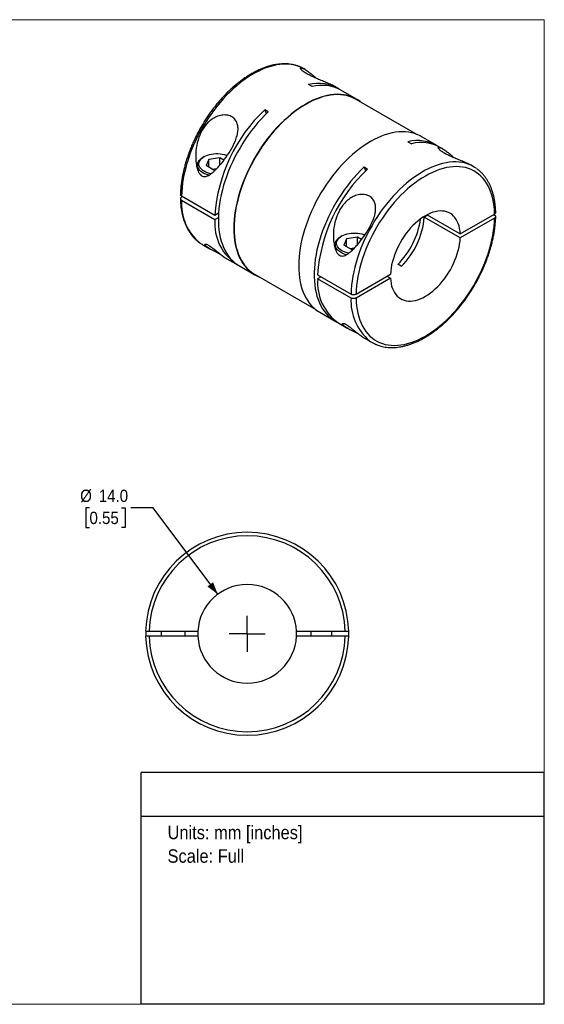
# Model space of a CAD drawing. Header units: millimetres. Extents: x 0 to 216, y 0 to 140.
# Tile 2 of 2: x 142 to 216, y 0 to 140. Entities that reach past the tile are written whole.
import ezdxf
from ezdxf.enums import TextEntityAlignment as Align

# ---------------------------------------------------------------- set-up
doc = ezdxf.new("R2010")
doc.units = ezdxf.units.MM
doc.header["$LTSCALE"] = 0.5
doc.linetypes.add('SLD-Solid', pattern=[0])
doc.layers.add('SLD-0', color=7, linetype='SLD-Solid', lineweight=25)
doc.layers.add('TEXT', color=140, linetype='SLD-Solid', lineweight=25)
doc.styles.add('SLDTEXTSTYLE0', font='GOTHIC.TTF', dxfattribs={"width": 0.913})
doc.dimstyles.new('SLDDIMSTYLE0', dxfattribs={"dimtxt": 1.75, "dimasz": 1.75, "dimexe": 0, "dimexo": 0.0625, "dimgap": 0.4375, "dimtad": 0, "dimtih": 1, "dimtoh": 1, "dimdec": 1, "dimrnd": 1e-09, "dimzin": 4, "dimdsep": 46, "dimtxsty": 'SLDTEXTSTYLE0', "dimsah": 1, "dimcen": 0, "dimadec": 0, "dimazin": 1, "dimtfac": 1, "dimtdec": 1, "dimtofl": 0, "dimtmove": 0, "dimatfit": 3, "dimfxl": 0, "dimfrac": 2, "dimtolj": 1, "dimtzin": 12, "dimarcsym": 0})

# ---------------------------------------------------------------- blocks, each defined once
blk = doc.blocks.new('SW_NOTE_0')
at = {"layer": 'TEXT', "color": 0, "insert": (0, 2.43), "char_height": 1.905, "attachment_point": 1, "style": 'SLDTEXTSTYLE0'}
blk.add_mtext('Units: mm [inches]', dxfattribs=at)
blk = doc.blocks.new('SW_NOTE_0_1')
at = {"layer": 'TEXT', "color": 0, "insert": (0, 2.43), "char_height": 1.905, "attachment_point": 1, "style": 'SLDTEXTSTYLE0'}
blk.add_mtext('Scale: Full', dxfattribs=at)
blk = doc.blocks.new('Block1')
at = {"layer": 'TEXT'}
for p, q in [((215.9, 32.88), (158.75, 32.88)), ((158.75, 0), (158.75, 32.88)), ((215.9, 0), (215.9, 32.88)), ((158.75, 26.7), (215.9, 26.7)), ((215.9, 0), (158.75, 0))]:
    blk.add_line(p, q, dxfattribs=at)
at = {"layer": 'TEXT', "color": 140}
for name, p in [('SW_NOTE_0', (162.49, 22.9)), ('SW_NOTE_0_1', (162.49, 19.56))]:
    blk.add_blockref(name, p, dxfattribs=at)
at = {"layer": 'TEXT', "color": 140, "style": 'SLDTEXTSTYLE0', "width": 0.913, "flags": 2}
for tag, height, p in [('AUTOATTR0', 2.12, (177.79, 28.35)), ('AUTOATTR1_0', 2.38, (166.91, 14.94)), ('AUTOATTR1_1', 2.38, (163.03, 11.86)), ('AUTOATTR1_2', 2.38, (168.89, 8.78))]:
    blk.add_attdef(tag, text='', height=height, dxfattribs=at).set_placement(p, align=Align.BOTTOM_LEFT)
blk = doc.blocks.new('Block2')
at = {"color": 7, "linetype": 'SLD-Solid', "lineweight": 18}
for p, q in [((0, 139.7), (215.9, 139.7)), ((0, 139.7), (0, 0)), ((215.9, 139.7), (215.9, 0)), ((0, 0), (215.9, 0))]:
    blk.add_line(p, q, dxfattribs=at)
blk = doc.blocks.new('_D_4')
at = {"layer": 'SLD-0'}
for p, q in [((151.42, 70.43), (150.89, 70.43)), ((150.89, 70.43), (150.89, 67.65)), ((155.95, 70.43), (156.48, 70.43)), ((156.48, 70.43), (156.48, 67.65)), ((160.44, 70.43), (157.27, 70.43)), ((169.6, 58.18), (160.44, 70.43)), ((150.89, 67.65), (151.42, 67.65)), ((156.48, 67.65), (155.95, 67.65))]:
    blk.add_line(p, q, dxfattribs=at)
blk.add_solid([(169.6, 58.18), (168.95, 59.88), (168.15, 59.28)], dxfattribs=at)
at = {"layer": 'SLD-0', "char_height": 1.75, "attachment_point": 1, "style": 'SLDTEXTSTYLE0'}
for s, insert in [('%%c', (150.1, 73.02)), ('14.0', (152.74, 73.02)), ('0.55', (151.42, 69.89))]:
    blk.add_mtext(s, dxfattribs=dict(at, insert=insert))
blk = doc.blocks.new('SW_CENTERMARKSYMBOL_1')
at = {"layer": 'SLD-0', "color": 0}
for q in [(0, 2.54), (-2.54, 0), (0, -2.54), (2.54, 0)]:
    blk.add_line((0, 0), q, dxfattribs=at)

msp = doc.modelspace()

# ---------------------------------------------------------------- linework, layer by layer
for p, q in [((182, 132.63), (181.84, 132.72)), ((182.98, 130.22), (182.49, 130.51)), ((186.58, 129.99), (186.21, 130.2)), ((189.27, 128.44), (187.07, 129.7)), ((197.83, 123.43), (189.24, 128.39)), ((176.77, 126.63), (176.27, 126.92)), ((176.27, 126.92), (176.49, 126.37)), ((200.65, 121.86), (198.46, 123.13)), ((196.56, 122.38), (197.06, 122.1)), ((201.51, 121.37), (201.15, 121.58)), ((167.68, 120.27), (167.54, 120.19)), ((166.73, 119.07), (166.73, 118.49)), ((168.36, 119.88), (167.95, 118.99)), ((169.07, 118.35), (167.95, 118.99)), ((169.89, 120.12), (168.36, 119.88)), ((168.36, 118.76), (168.36, 119.88)), ((170.48, 119.78), (169.89, 120.12)), ((169.89, 119.04), (169.89, 120.12)), ((190.34, 118.8), (190.84, 118.51)), ((190.34, 118.8), (190.57, 118.25)), ((205.88, 118.84), (205.73, 118.93)), ((169.45, 118.55), (168.87, 118.46)), ((169.07, 118.35), (169.27, 118.38)), ((169.2, 111.93), (164.46, 114.66)), ((164.61, 114.58), (164.46, 114.5)), ((164.46, 114.09), (169.2, 111.35)), ((169.72, 112.23), (169.2, 111.93)), ((199.39, 111.96), (198.89, 111.68)), ((199.28, 112.02), (203.98, 109.31)), ((203.98, 109.31), (208.86, 112.13)), ((208.72, 112.04), (208.86, 111.96)), ((169.2, 111.35), (169.7, 111.64)), ((203.98, 108.74), (198.89, 111.68)), ((208.86, 111.56), (203.98, 108.74)), ((187.19, 109.01), (187.05, 108.92)), ((167.44, 107.78), (168.53, 107.16)), ((186.25, 107.8), (186.25, 107.23)), ((187.87, 108.61), (187.46, 107.73)), ((188.59, 107.08), (187.46, 107.73)), ((189.41, 108.85), (187.87, 108.61)), ((187.87, 107.49), (187.87, 108.61)), ((190, 108.51), (189.41, 108.85)), ((189.41, 107.78), (189.41, 108.85)), ((188.96, 107.28), (188.39, 107.2)), ((188.59, 107.08), (188.79, 107.11)), ((170.89, 105.79), (172.18, 105.05)), ((195.63, 104.71), (195.14, 104.99)), ((172.68, 104.76), (174.87, 103.49)), ((174.89, 103.54), (183.49, 98.58)), ((183.77, 103.52), (188.51, 100.78)), ((189.21, 100.78), (194.09, 103.6)), ((184.26, 103.23), (183.77, 102.95)), ((188.51, 100.21), (183.77, 102.95)), ((194.09, 103.03), (189.21, 100.21)), ((193.6, 103.31), (194.09, 103.03)), ((184.06, 98.19), (186.25, 96.92)), ((186.75, 96.64), (188.05, 95.89)), ((190.4, 94.53), (191.49, 93.9)), ((159.39, 52.92), (159.39, 52.22)), ((159.89, 52.92), (166.79, 52.92)), ((166.79, 52.22), (159.89, 52.22)), ((161.58, 52.92), (161.58, 52.22)), ((164.98, 52.22), (164.98, 52.92)), ((180.78, 52.92), (187.68, 52.92)), ((187.68, 52.22), (180.78, 52.22)), ((182.78, 52.92), (182.78, 52.22)), ((185.78, 52.22), (185.78, 52.92)), ((188.18, 52.22), (188.18, 52.92)), ((164.98, 41.17), (164.98, 41.17))]:
    msp.add_line(p, q)
at = {"flags": 128}
for points in [[(181.46, 132.92), (181.08, 133.08), (180.67, 133.21), (180.25, 133.3), (179.81, 133.37), (179.36, 133.4), (178.9, 133.39), (178.42, 133.35), (177.94, 133.28), (177.45, 133.17), (176.95, 133.03), (176.44, 132.86), (175.93, 132.66), (175.42, 132.42), (174.9, 132.16), (174.38, 131.86), (173.87, 131.53), (173.36, 131.17), (172.85, 130.79), (172.34, 130.38), (171.84, 129.94), (171.35, 129.47), (170.86, 128.99), (170.39, 128.48), (169.93, 127.95), (169.47, 127.4), (169.04, 126.83), (168.61, 126.24), (168.2, 125.64), (167.81, 125.03), (167.44, 124.4), (167.08, 123.77), (166.75, 123.12), (166.43, 122.47), (166.14, 121.81), (165.86, 121.14), (165.61, 120.48), (165.39, 119.81), (165.18, 119.14), (165.01, 118.48), (164.85, 117.82), (164.72, 117.17), (164.62, 116.53), (164.54, 115.89), (164.49, 115.27), (164.46, 114.66)], [(181.84, 132.72), (181.47, 132.92), (181.46, 132.92)], [(189.84, 128.05), (189.79, 128.08), (189.45, 128.33), (189.08, 128.54), (188.7, 128.72), (188.3, 128.86), (187.88, 128.97), (187.45, 129.05), (187.01, 129.1), (186.55, 129.11), (186.08, 129.09), (185.6, 129.03), (185.12, 128.94), (184.62, 128.82), (184.12, 128.67), (183.61, 128.48), (183.1, 128.26), (182.58, 128.01), (182.07, 127.72), (181.55, 127.41), (181.04, 127.07), (180.53, 126.7), (180.02, 126.3), (179.52, 125.87), (179.02, 125.42), (178.53, 124.95), (178.05, 124.45), (177.58, 123.93), (177.13, 123.39), (176.68, 122.83), (176.25, 122.26), (175.83, 121.67), (175.44, 121.06), (175.05, 120.44), (174.69, 119.81), (174.34, 119.16), (174.02, 118.51), (173.71, 117.86), (173.43, 117.2), (173.16, 116.53), (172.93, 115.87), (172.71, 115.2), (172.52, 114.54), (172.35, 113.88), (172.21, 113.22), (172.09, 112.57), (172, 111.94), (171.94, 111.31), (171.9, 110.69), (171.89, 110.09), (171.9, 109.5), (171.94, 108.93), (172, 108.37), (172.09, 107.84), (172.21, 107.33), (172.35, 106.84), (172.52, 106.37), (172.71, 105.93), (172.93, 105.51), (173.16, 105.12), (173.43, 104.76), (173.71, 104.42), (174.02, 104.12), (174.34, 103.85), (174.69, 103.6), (175.05, 103.39), (175.44, 103.22), (175.49, 103.19)], [(189.24, 128.39), (189.06, 128.49), (188.68, 128.67), (188.28, 128.82), (187.86, 128.93), (187.43, 129.01), (186.99, 129.05), (186.54, 129.07), (186.07, 129.04), (185.59, 128.99), (185.11, 128.9), (184.61, 128.78), (184.11, 128.62), (183.6, 128.43), (183.09, 128.22), (182.58, 127.96), (182.07, 127.68), (181.55, 127.37), (181.04, 127.03), (180.53, 126.66), (180.02, 126.26), (179.52, 125.84), (179.03, 125.39), (178.54, 124.92), (178.07, 124.42), (177.6, 123.91), (177.14, 123.37), (176.7, 122.81), (176.27, 122.24), (175.86, 121.65), (175.46, 121.04), (175.08, 120.42), (174.71, 119.79), (174.37, 119.15), (174.04, 118.51), (173.74, 117.85), (173.46, 117.19), (173.2, 116.53), (172.96, 115.87), (172.74, 115.2), (172.55, 114.54), (172.39, 113.88), (172.24, 113.23), (172.13, 112.59), (172.04, 111.95), (171.97, 111.32), (171.93, 110.71), (171.92, 110.11), (171.93, 109.52), (171.97, 108.95), (172.04, 108.4), (172.13, 107.87), (172.24, 107.36), (172.39, 106.87), (172.55, 106.4), (172.74, 105.96), (172.96, 105.55), (173.2, 105.16), (173.46, 104.8), (173.74, 104.46), (174.04, 104.16), (174.37, 103.89), (174.71, 103.65), (174.89, 103.54)], [(176.77, 126.63), (176.27, 126.15), (175.79, 125.64), (175.31, 125.11), (174.85, 124.56), (174.4, 123.99), (173.97, 123.4), (173.55, 122.79), (173.15, 122.17), (172.76, 121.54), (172.4, 120.89), (172.05, 120.24), (171.73, 119.58), (171.42, 118.91), (171.14, 118.24), (170.89, 117.56), (170.65, 116.89), (170.44, 116.21), (170.26, 115.54), (170.1, 114.87), (169.96, 114.21), (169.86, 113.55), (169.78, 112.91), (169.72, 112.28), (169.7, 111.66), (169.7, 111.05), (169.72, 110.46), (169.78, 109.89), (169.86, 109.34), (169.96, 108.81), (170.1, 108.3), (170.26, 107.82), (170.44, 107.36), (170.65, 106.93), (170.89, 106.52), (171.14, 106.14), (171.42, 105.79), (171.73, 105.48), (172.05, 105.19), (172.4, 104.93), (172.68, 104.76)], [(198.46, 123.13), (198.28, 123.23), (197.89, 123.41), (197.49, 123.55), (197.08, 123.67), (196.65, 123.75), (196.2, 123.79), (195.74, 123.8), (195.28, 123.78), (194.8, 123.73), (194.31, 123.64), (193.81, 123.52), (193.31, 123.36), (192.8, 123.17), (192.29, 122.95), (191.78, 122.7), (191.26, 122.42), (190.74, 122.1), (190.23, 121.76), (189.72, 121.39), (189.21, 120.99), (188.71, 120.57), (188.21, 120.12), (187.72, 119.64), (187.24, 119.15), (186.78, 118.63), (186.32, 118.09), (185.87, 117.53), (185.44, 116.95), (185.03, 116.36), (184.63, 115.75), (184.24, 115.13), (183.88, 114.5), (183.53, 113.86), (183.21, 113.21), (182.9, 112.55), (182.62, 111.89), (182.36, 111.23), (182.12, 110.56), (181.9, 109.89), (181.71, 109.23), (181.54, 108.57), (181.4, 107.92), (181.29, 107.27), (181.2, 106.63), (181.13, 106), (181.09, 105.38), (181.08, 104.78), (181.09, 104.19), (181.13, 103.62), (181.2, 103.07), (181.29, 102.53), (181.4, 102.02), (181.54, 101.53), (181.71, 101.06), (181.9, 100.62), (182.12, 100.2), (182.36, 99.81), (182.62, 99.45), (182.9, 99.12), (183.21, 98.81), (183.53, 98.54), (183.88, 98.3), (184.06, 98.19)], [(168.34, 117.62), (168.18, 117.67), (167.9, 117.77), (167.65, 117.88), (167.43, 118.01), (167.23, 118.16), (167.06, 118.32), (166.93, 118.48), (166.82, 118.66), (166.76, 118.84), (166.73, 119.02), (166.74, 119.21), (166.79, 119.39), (166.87, 119.57), (166.99, 119.74), (167.14, 119.9), (167.32, 120.05), (167.54, 120.19)], [(168.67, 117.84), (168.43, 117.89), (168.16, 117.97), (167.91, 118.07), (167.68, 118.19), (167.47, 118.32), (167.3, 118.47), (167.16, 118.63), (167.05, 118.79), (166.97, 118.97), (166.94, 119.14), (166.94, 119.32), (166.97, 119.5), (167.05, 119.67), (167.16, 119.84), (167.3, 119.99), (167.47, 120.14), (167.68, 120.27), (167.91, 120.39), (168.16, 120.49), (168.43, 120.57), (168.72, 120.64), (169.02, 120.68), (169.33, 120.7), (169.64, 120.7), (169.94, 120.68), (170.24, 120.64), (170.53, 120.57), (170.8, 120.49), (170.95, 120.43)], [(190.34, 118.8), (189.85, 118.31), (189.36, 117.8), (188.89, 117.27), (188.43, 116.72), (187.98, 116.15), (187.54, 115.56), (187.13, 114.95), (186.72, 114.33), (186.34, 113.7), (185.97, 113.06), (185.63, 112.4), (185.3, 111.74), (185, 111.07), (184.72, 110.4), (184.46, 109.72), (184.23, 109.05), (184.02, 108.37), (183.83, 107.7), (183.67, 107.03), (183.54, 106.37), (183.43, 105.72), (183.35, 105.07), (183.3, 104.44), (183.27, 103.82), (183.27, 103.21), (183.3, 102.63), (183.35, 102.06), (183.43, 101.5), (183.54, 100.97), (183.67, 100.47), (183.83, 99.98), (184.02, 99.52), (184.23, 99.09), (184.46, 98.68), (184.72, 98.3), (185, 97.96), (185.3, 97.64), (185.63, 97.35), (185.97, 97.1), (186.34, 96.87), (186.5, 96.79)], [(205.5, 119.04), (205.12, 119.2), (204.71, 119.33), (204.29, 119.42), (203.85, 119.49), (203.4, 119.52), (202.94, 119.51), (202.46, 119.47), (201.98, 119.4), (201.49, 119.29), (200.99, 119.16), (200.48, 118.98), (199.97, 118.78), (199.46, 118.54), (198.94, 118.28), (198.43, 117.98), (197.91, 117.65), (197.4, 117.29), (196.89, 116.91), (196.38, 116.5), (195.88, 116.06), (195.39, 115.6), (194.91, 115.11), (194.43, 114.6), (193.97, 114.07), (193.52, 113.52), (193.08, 112.95), (192.65, 112.37), (192.25, 111.77), (191.85, 111.15), (191.48, 110.52), (191.13, 109.89), (190.79, 109.24), (190.47, 108.59), (190.18, 107.93), (189.91, 107.26), (189.66, 106.6), (189.43, 105.93), (189.23, 105.27), (189.05, 104.6), (188.89, 103.94), (188.76, 103.29), (188.66, 102.65), (188.58, 102.02), (188.53, 101.39), (188.51, 100.78)], [(208.86, 112.13), (208.84, 112.7), (208.79, 113.25), (208.71, 113.78), (208.61, 114.29), (208.48, 114.78), (208.32, 115.25), (208.14, 115.7), (207.94, 116.12), (207.72, 116.51), (207.47, 116.87), (207.19, 117.21), (206.9, 117.52), (206.59, 117.79), (206.25, 118.04), (205.9, 118.26), (205.53, 118.44), (205.14, 118.59), (204.73, 118.71), (204.31, 118.79), (203.88, 118.84), (203.43, 118.86), (202.98, 118.84), (202.51, 118.79), (202.03, 118.71), (201.54, 118.59), (201.05, 118.44), (200.55, 118.26), (200.05, 118.04), (199.54, 117.8), (199.04, 117.52), (198.53, 117.21), (198.03, 116.87), (197.53, 116.51), (197.03, 116.12), (196.53, 115.7), (196.05, 115.25), (195.57, 114.79), (195.1, 114.3), (194.64, 113.78), (194.2, 113.25), (193.76, 112.7), (193.34, 112.13), (192.94, 111.54), (192.55, 110.95), (192.18, 110.33), (191.82, 109.71), (191.49, 109.08), (191.17, 108.44), (190.88, 107.79), (190.61, 107.14), (190.36, 106.49), (190.13, 105.84), (189.93, 105.18), (189.75, 104.53), (189.6, 103.89), (189.47, 103.25), (189.37, 102.62), (189.29, 101.99), (189.24, 101.38), (189.21, 100.78)], [(203.98, 109.31), (203.95, 109.7), (203.89, 110.08), (203.81, 110.43), (203.71, 110.77), (203.57, 111.08), (203.42, 111.36), (203.24, 111.62), (203.04, 111.84), (202.82, 112.04), (202.58, 112.21), (202.32, 112.34), (202.04, 112.45), (201.75, 112.52), (201.44, 112.55), (201.12, 112.56), (200.79, 112.53), (200.45, 112.46), (200.11, 112.37), (199.75, 112.24), (199.4, 112.08), (199.04, 111.88), (198.68, 111.66), (198.32, 111.41), (197.97, 111.13), (197.62, 110.83), (197.28, 110.5), (196.95, 110.15), (196.64, 109.78), (196.33, 109.39), (196.04, 108.98), (195.76, 108.56), (195.5, 108.12), (195.26, 107.68), (195.04, 107.22), (194.84, 106.76), (194.66, 106.3), (194.5, 105.84), (194.37, 105.38), (194.26, 104.92), (194.18, 104.47), (194.13, 104.03), (194.09, 103.6)], [(189.21, 100.21), (189.24, 99.64), (189.29, 99.09), (189.37, 98.56), (189.47, 98.04), (189.6, 97.55), (189.75, 97.08), (189.93, 96.64), (190.13, 96.22), (190.36, 95.83), (190.61, 95.46), (190.88, 95.13), (191.17, 94.82), (191.49, 94.54), (191.82, 94.3), (192.18, 94.08), (192.55, 93.9), (192.94, 93.75), (193.34, 93.63), (193.76, 93.55), (194.2, 93.5), (194.64, 93.48), (195.1, 93.5), (195.57, 93.55), (196.05, 93.63), (196.53, 93.75), (197.03, 93.9), (197.53, 94.08), (198.03, 94.3), (198.53, 94.54), (199.04, 94.82), (199.54, 95.13), (200.05, 95.46), (200.55, 95.83), (201.05, 96.22), (201.54, 96.64), (202.03, 97.08), (202.51, 97.55), (202.98, 98.04), (203.43, 98.55), (203.88, 99.09), (204.31, 99.64), (204.73, 100.21), (205.14, 100.79), (205.53, 101.39), (205.9, 102), (206.25, 102.63), (206.59, 103.26), (206.9, 103.9), (207.19, 104.54), (207.47, 105.19), (207.72, 105.85), (207.94, 106.5), (208.14, 107.15), (208.32, 107.8), (208.48, 108.45), (208.61, 109.09), (208.71, 109.72), (208.79, 110.34), (208.84, 110.96), (208.86, 111.56)], [(188.18, 106.57), (187.95, 106.62), (187.68, 106.71), (187.42, 106.81), (187.19, 106.92), (186.99, 107.06), (186.81, 107.2), (186.67, 107.36), (186.56, 107.53), (186.49, 107.7), (186.45, 107.88), (186.45, 108.05), (186.49, 108.23), (186.56, 108.4), (186.67, 108.57), (186.81, 108.73), (186.99, 108.87), (187.19, 109.01), (187.42, 109.12), (187.68, 109.23), (187.95, 109.31), (188.24, 109.37), (188.54, 109.41), (188.84, 109.43), (189.15, 109.43), (189.46, 109.41), (189.76, 109.37), (190.04, 109.31), (190.32, 109.23), (190.47, 109.17)], [(170.02, 106.39), (170.01, 106.4), (169.82, 106.5), (169.46, 106.67), (169.28, 106.76), (169.1, 106.85), (168.9, 106.95), (168.71, 107.05), (168.53, 107.15), (168.3, 107.29), (168.11, 107.42), (167.97, 107.54), (167.86, 107.65), (167.82, 107.7), (167.8, 107.74), (167.78, 107.78), (167.78, 107.82), (167.82, 107.87), (167.85, 107.87), (167.89, 107.87), (167.93, 107.87), (168.02, 107.84), (168.13, 107.8), (168.26, 107.73), (168.42, 107.63), (168.58, 107.52), (168.75, 107.4), (168.92, 107.27), (169.09, 107.14), (169.29, 106.98), (169.49, 106.82), (169.69, 106.65), (169.97, 106.44), (170.23, 106.24), (170.47, 106.06), (170.68, 105.92), (170.68, 105.92)], [(187.86, 106.36), (187.69, 106.4), (187.42, 106.5), (187.17, 106.62), (186.94, 106.75), (186.74, 106.89), (186.58, 107.05), (186.44, 107.22), (186.34, 107.39), (186.28, 107.57), (186.25, 107.76), (186.26, 107.94), (186.3, 108.12), (186.39, 108.3), (186.5, 108.47), (186.66, 108.64), (186.84, 108.79), (187.05, 108.92)], [(194.09, 103.03), (194.13, 102.63), (194.18, 102.26), (194.26, 101.9), (194.37, 101.57), (194.5, 101.26), (194.66, 100.98), (194.84, 100.72), (195.04, 100.49), (195.26, 100.3), (195.5, 100.13), (195.76, 99.99), (196.04, 99.89), (196.33, 99.82), (196.64, 99.78), (196.95, 99.78), (197.28, 99.81), (197.62, 99.87), (197.97, 99.97), (198.32, 100.1), (198.68, 100.26), (199.04, 100.45), (199.4, 100.67), (199.75, 100.93), (200.11, 101.2), (200.45, 101.51), (200.79, 101.84), (201.12, 102.19), (201.44, 102.56), (201.75, 102.95), (202.04, 103.36), (202.32, 103.78), (202.58, 104.22), (202.82, 104.66), (203.04, 105.11), (203.24, 105.57), (203.42, 106.03), (203.57, 106.5), (203.71, 106.96), (203.81, 107.42), (203.89, 107.87), (203.95, 108.31), (203.98, 108.74)]]:
    msp.add_lwpolyline(points, dxfattribs=at)
for centre, radius, start, end in [((183.86, 125.02), 5.65, 58.3811, 104.025), ((184.36, 124.68), 5.71, 61.5904, 103.9086), ((191.85, 110.41), 22.7, 133.3355, 176.1686), ((197.93, 116.9), 5.65, 58.3832, 104.0228), ((198.43, 116.56), 5.71, 61.5883, 103.9106), ((203.48, 114.68), 4.81, 54.8562, 65.1581), ((206.41, 102), 22.7, 133.3355, 176.1686), ((171.82, 113.66), 7.37, 176.6244, 229.9594), ((176.09, 110.78), 6.91, 175.2009, 238.0636), ((187.14, 113.01), 11.33, 314.9243, 352.0009), ((187.83, 112.6), 11.1, 314.6537, 355.2275), ((169.85, 111.95), 4.81, 234.8553, 239.9993), ((190.76, 102.39), 7.01, 175.4527, 235.1133), ((195.86, 99.78), 7.37, 176.6244, 229.9594), ((193.89, 98.07), 4.81, 234.8562, 245.1581), ((173.78, 52.57), 14.4, 1.3927, 178.6073), ((173.78, 52.57), 13.9, 1.4429, 178.5571), ((173.78, 52.57), 7, 2.866, 177.134), ((173.78, 52.57), 14.4, 181.3927, 358.6073), ((173.78, 52.57), 13.9, 181.4429, 358.5571), ((173.78, 52.57), 7, 177.134, 182.866), ((173.78, 52.57), 7, 182.866, 357.134), ((173.78, 52.57), 7, 357.134, 2.866)]:
    msp.add_arc(centre, radius, start, end)
for points, knots in [([(181.43, 132.93), (181.42, 132.94), (181.29, 133.01), (181.02, 133.11), (180.62, 133.24), (180.21, 133.33), (179.79, 133.4), (179.35, 133.44), (178.9, 133.44), (178.44, 133.42), (177.98, 133.36), (177.5, 133.28), (177.02, 133.16), (176.54, 133.01), (176.04, 132.84), (175.55, 132.63), (175.05, 132.4), (174.56, 132.13), (174.06, 131.84), (173.57, 131.52), (173.08, 131.18), (172.59, 130.81), (172.11, 130.42), (171.63, 130), (171.16, 129.57), (170.7, 129.11), (170.25, 128.63), (169.81, 128.13), (169.38, 127.61), (168.96, 127.08), (168.55, 126.53), (168.16, 125.97), (167.79, 125.39), (167.43, 124.8), (167.08, 124.21), (166.75, 123.6), (166.44, 122.98), (166.15, 122.36), (165.88, 121.74), (165.63, 121.11), (165.4, 120.48), (165.19, 119.85), (165, 119.22), (164.83, 118.59), (164.69, 117.96), (164.57, 117.34), (164.47, 116.73), (164.39, 116.12), (164.34, 115.53), (164.32, 115.11), (164.32, 114.89), (164.32, 114.87)], [0, 0, 0, 0, 0.001646, 0.022219, 0.042816, 0.063461, 0.084172, 0.104964, 0.125843, 0.146808, 0.167855, 0.188975, 0.210156, 0.231386, 0.252654, 0.273948, 0.295259, 0.316579, 0.337903, 0.359225, 0.380542, 0.401852, 0.423154, 0.444448, 0.465733, 0.48701, 0.508279, 0.529541, 0.550797, 0.572047, 0.593293, 0.614535, 0.635774, 0.657012, 0.678249, 0.699487, 0.720725, 0.741966, 0.76321, 0.784457, 0.80571, 0.826969, 0.848235, 0.869509, 0.890792, 0.912085, 0.933387, 0.9547, 0.976023, 0.997356, 1, 1, 1, 1]), ([(186.21, 130.2), (186.2, 130.21), (186.1, 130.27), (185.87, 130.39), (185.56, 130.54), (185.24, 130.68), (184.93, 130.81), (184.61, 130.95), (184.26, 131.09), (183.91, 131.23), (183.56, 131.39), (183.21, 131.54), (182.86, 131.7), (182.54, 131.86), (182.25, 132.02), (181.98, 132.18), (181.76, 132.33), (181.58, 132.46), (181.45, 132.59), (181.37, 132.69), (181.33, 132.77), (181.33, 132.82), (181.36, 132.85), (181.42, 132.86), (181.47, 132.86), (181.55, 132.84), (181.66, 132.8), (181.81, 132.74), (181.97, 132.65), (182.17, 132.53), (182.4, 132.37), (182.67, 132.17), (182.97, 131.93), (183.28, 131.66), (183.49, 131.46), (183.58, 131.38)], [0, 0, 0, 0, 0.0059849, 0.0454897, 0.0835613, 0.113726, 0.1430045, 0.1732208, 0.2026565, 0.2327412, 0.2622353, 0.2920721, 0.3215526, 0.3514117, 0.3811538, 0.4109415, 0.440838, 0.470531, 0.5005571, 0.5301394, 0.5602908, 0.5897588, 0.6199935, 0.6394869, 0.6593323, 0.6796141, 0.7080412, 0.7372156, 0.7673096, 0.7984801, 0.8367435, 0.876235, 0.9171504, 0.9640543, 1, 1, 1, 1]), ([(171.6, 121.48), (171.35, 121.03), (170.8, 120.17), (170.05, 119.2), (169.42, 118.52), (169.02, 118.13), (168.69, 117.86), (168.43, 117.68), (168.17, 117.53), (167.89, 117.43), (167.6, 117.42), (167.32, 117.53), (167.07, 117.76), (166.89, 118.07), (166.74, 118.43), (166.64, 118.79), (166.57, 119.18), (166.5, 119.68), (166.47, 120.32), (166.52, 121.35), (166.76, 122.62), (167.35, 124.05), (168.14, 125.09), (168.95, 125.71), (169.63, 126.04), (170.35, 126.2), (171.05, 126.17), (171.66, 125.93), (172.12, 125.52), (172.41, 124.96), (172.51, 124.3), (172.44, 123.6), (172.18, 122.64), (171.85, 121.93), (171.6, 121.48)], [0, 0, 0, 0, 0.0621774, 0.1245576, 0.1566682, 0.1869081, 0.2031849, 0.2181663, 0.2349146, 0.2495908, 0.266066, 0.2809824, 0.2957537, 0.312387, 0.3270847, 0.3437627, 0.3588089, 0.3750692, 0.4054768, 0.4375446, 0.4997923, 0.5621241, 0.6244327, 0.6557758, 0.6870083, 0.7181971, 0.7494845, 0.7807633, 0.8120685, 0.8433929, 0.8747496, 0.9061484, 0.9375546, 1, 1, 1, 1]), ([(205.73, 118.93), (205.71, 118.94), (205.61, 119), (205.39, 119.12), (205.07, 119.27), (204.76, 119.41), (204.45, 119.55), (204.12, 119.68), (203.78, 119.82), (203.43, 119.97), (203.07, 120.12), (202.72, 120.27), (202.38, 120.43), (202.06, 120.59), (201.76, 120.75), (201.5, 120.91), (201.28, 121.06), (201.1, 121.2), (200.97, 121.32), (200.88, 121.42), (200.84, 121.5), (200.85, 121.56), (200.88, 121.59), (200.93, 121.59), (200.99, 121.59), (201.07, 121.57), (201.18, 121.54), (201.32, 121.47), (201.49, 121.38), (201.68, 121.27), (201.92, 121.11), (202.19, 120.91), (202.49, 120.66), (202.79, 120.4), (203, 120.2), (203.1, 120.11)], [0, 0, 0, 0, 0.0059849, 0.0454897, 0.0835613, 0.113726, 0.1430045, 0.1732208, 0.2026565, 0.2327412, 0.2622353, 0.2920721, 0.3215526, 0.3514117, 0.3811538, 0.4109415, 0.440838, 0.470531, 0.5005571, 0.5301394, 0.5602908, 0.5897588, 0.6199935, 0.6394869, 0.6593323, 0.6796141, 0.7080412, 0.7372156, 0.7673096, 0.7984801, 0.8367435, 0.876235, 0.9171504, 0.9640543, 1, 1, 1, 1]), ([(209.01, 112.33), (209.01, 112.36), (209.01, 112.58), (208.98, 112.97), (208.93, 113.52), (208.86, 114.04), (208.76, 114.55), (208.63, 115.05), (208.48, 115.52), (208.31, 115.97), (208.12, 116.39), (207.9, 116.8), (207.66, 117.18), (207.4, 117.53), (207.12, 117.86), (206.82, 118.16), (206.54, 118.4), (206.35, 118.54), (206.27, 118.59)], [0, 0, 0, 0, 0.0096042, 0.0778012, 0.1460186, 0.2142257, 0.2824012, 0.3505183, 0.4185445, 0.4864419, 0.5541692, 0.6216849, 0.6889512, 0.7559392, 0.8226351, 0.8890437, 0.9551919, 1, 1, 1, 1]), ([(164.46, 114.66), (164.42, 114.69), (164.35, 114.75), (164.3, 114.83), (164.32, 114.87), (164.32, 114.87)], [0, 0, 0, 0, 0.491056, 0.983051, 1, 1, 1, 1]), ([(191.12, 110.21), (190.87, 109.77), (190.32, 108.91), (189.56, 107.94), (188.94, 107.25), (188.54, 106.86), (188.21, 106.59), (187.95, 106.41), (187.69, 106.26), (187.41, 106.17), (187.12, 106.15), (186.84, 106.26), (186.59, 106.49), (186.4, 106.8), (186.26, 107.16), (186.16, 107.52), (186.08, 107.91), (186.02, 108.41), (185.98, 109.06), (186.03, 110.08), (186.28, 111.35), (186.87, 112.78), (187.66, 113.82), (188.47, 114.44), (189.15, 114.78), (189.86, 114.94), (190.56, 114.9), (191.17, 114.67), (191.64, 114.25), (191.92, 113.69), (192.02, 113.04), (191.96, 112.33), (191.7, 111.37), (191.37, 110.67), (191.12, 110.21)], [0, 0, 0, 0, 0.062177, 0.124558, 0.156668, 0.186908, 0.203185, 0.218166, 0.234915, 0.249591, 0.266066, 0.280982, 0.295754, 0.312387, 0.327085, 0.343763, 0.358809, 0.375069, 0.405477, 0.437545, 0.499792, 0.562124, 0.624433, 0.655776, 0.687008, 0.718197, 0.749485, 0.780763, 0.812069, 0.843393, 0.87475, 0.906148, 0.937555, 1, 1, 1, 1]), ([(164.46, 114.5), (164.45, 114.49), (164.42, 114.47), (164.38, 114.44), (164.35, 114.4), (164.32, 114.35), (164.31, 114.29), (164.32, 114.24), (164.35, 114.18), (164.4, 114.13), (164.44, 114.1), (164.46, 114.09)], [0, 0, 0, 0, 0.082035, 0.164766, 0.249601, 0.374082, 0.499794, 0.622658, 0.749934, 0.875006, 1, 1, 1, 1]), ([(164.32, 114.29), (164.32, 114.26), (164.32, 114.05), (164.34, 113.65), (164.39, 113.11), (164.47, 112.58), (164.57, 112.07), (164.7, 111.58), (164.84, 111.11), (165.02, 110.66), (165.21, 110.23), (165.43, 109.83), (165.67, 109.45), (165.93, 109.09), (166.21, 108.77), (166.51, 108.47), (166.79, 108.22), (166.98, 108.09), (167.06, 108.03)], [0, 0, 0, 0, 0.009634, 0.077829, 0.146045, 0.21425, 0.282423, 0.350538, 0.418562, 0.486458, 0.554183, 0.621696, 0.688961, 0.755947, 0.82264, 0.889047, 0.955193, 1, 1, 1, 1]), ([(208.86, 112.13), (208.89, 112.14), (208.94, 112.18), (208.99, 112.24), (209.01, 112.29), (209.01, 112.32), (209.01, 112.33)], [0, 0, 0, 0, 0.295751, 0.577442, 0.845068, 1, 1, 1, 1]), ([(208.86, 111.96), (208.88, 111.95), (208.91, 111.93), (208.95, 111.9), (208.98, 111.86), (209.01, 111.81), (209.01, 111.76), (209, 111.71), (208.98, 111.65), (208.93, 111.6), (208.89, 111.57), (208.86, 111.56)], [0, 0, 0, 0, 0.0885262, 0.1827009, 0.2825236, 0.3879935, 0.4991095, 0.61587, 0.7382733, 0.8663174, 1, 1, 1, 1]), ([(191.9, 93.69), (191.91, 93.68), (192.04, 93.62), (192.31, 93.52), (192.7, 93.39), (193.12, 93.29), (193.54, 93.22), (193.98, 93.19), (194.43, 93.18), (194.88, 93.2), (195.35, 93.26), (195.82, 93.35), (196.31, 93.46), (196.79, 93.61), (197.28, 93.79), (197.78, 93.99), (198.27, 94.23), (198.77, 94.49), (199.26, 94.78), (199.76, 95.1), (200.25, 95.44), (200.74, 95.81), (201.22, 96.2), (201.7, 96.62), (202.16, 97.06), (202.63, 97.52), (203.08, 98), (203.52, 98.5), (203.95, 99.01), (204.37, 99.55), (204.77, 100.09), (205.16, 100.66), (205.54, 101.23), (205.9, 101.82), (206.25, 102.42), (206.57, 103.03), (206.88, 103.64), (207.18, 104.26), (207.45, 104.89), (207.7, 105.52), (207.93, 106.15), (208.14, 106.78), (208.33, 107.41), (208.5, 108.04), (208.64, 108.66), (208.76, 109.28), (208.86, 109.9), (208.93, 110.5), (208.98, 111.1), (209.01, 111.52), (209.01, 111.73), (209.01, 111.76)], [0, 0, 0, 0, 0.001646, 0.022219, 0.042816, 0.063461, 0.084173, 0.104965, 0.125844, 0.146809, 0.167856, 0.188976, 0.210158, 0.231388, 0.252656, 0.27395, 0.295262, 0.316582, 0.337907, 0.359229, 0.380546, 0.401856, 0.423158, 0.444452, 0.465738, 0.487015, 0.508284, 0.529546, 0.550802, 0.572053, 0.593299, 0.614541, 0.63578, 0.657018, 0.678256, 0.699493, 0.720732, 0.741973, 0.763217, 0.784465, 0.805718, 0.826977, 0.848243, 0.869518, 0.890801, 0.912093, 0.933396, 0.954709, 0.976032, 0.997365, 1, 1, 1, 1]), ([(170.68, 105.92), (170.73, 105.89), (170.8, 105.84), (170.86, 105.81), (170.89, 105.79)], [0, 0, 0, 0, 0.6238528, 1, 1, 1, 1]), ([(188.51, 100.78), (188.52, 100.77), (188.56, 100.75), (188.62, 100.73), (188.69, 100.71), (188.77, 100.7), (188.86, 100.7), (188.95, 100.7), (189.04, 100.72), (189.13, 100.74), (189.19, 100.77), (189.21, 100.78)], [0, 0, 0, 0, 0.0885262, 0.1827009, 0.2825236, 0.3879935, 0.4991095, 0.61587, 0.7382733, 0.8663174, 1, 1, 1, 1]), ([(189.21, 100.21), (189.19, 100.2), (189.16, 100.18), (189.1, 100.16), (189.04, 100.14), (188.97, 100.13), (188.91, 100.13), (188.84, 100.13), (188.78, 100.13), (188.73, 100.14), (188.67, 100.15), (188.63, 100.16), (188.58, 100.17), (188.54, 100.19), (188.52, 100.2), (188.51, 100.21)], [0, 0, 0, 0, 0.093176, 0.183643, 0.271402, 0.356453, 0.438795, 0.518428, 0.595352, 0.669567, 0.741072, 0.809868, 0.875954, 0.939332, 1, 1, 1, 1]), ([(189.54, 95.13), (189.53, 95.13), (189.45, 95.17), (189.31, 95.24), (189.13, 95.33), (188.94, 95.42), (188.75, 95.52), (188.55, 95.62), (188.35, 95.72), (188.13, 95.84), (187.91, 95.97), (187.7, 96.1), (187.54, 96.22), (187.43, 96.32), (187.36, 96.41), (187.32, 96.47), (187.3, 96.52), (187.3, 96.57), (187.32, 96.6), (187.38, 96.61), (187.45, 96.6), (187.54, 96.58), (187.65, 96.53), (187.75, 96.48), (187.8, 96.45)], [0, 0, 0, 0, 0.007493, 0.042649, 0.078765, 0.11367, 0.149608, 0.195247, 0.24231, 0.291359, 0.360772, 0.432841, 0.503251, 0.57437, 0.622561, 0.669525, 0.71553, 0.763587, 0.811344, 0.85779, 0.894635, 0.928908, 0.964541, 1, 1, 1, 1]), ([(187.8, 96.45), (187.85, 96.42), (187.92, 96.38), (188.03, 96.3), (188.14, 96.22), (188.29, 96.12), (188.51, 95.95), (188.78, 95.73), (189.08, 95.49), (189.37, 95.26), (189.63, 95.06), (189.88, 94.87), (190.09, 94.73), (190.25, 94.62), (190.35, 94.56), (190.39, 94.53), (190.4, 94.53)], [0, 0, 0, 0, 0.05163, 0.078088, 0.105356, 0.15603, 0.210533, 0.315501, 0.420053, 0.522592, 0.628815, 0.734073, 0.838311, 0.909808, 0.979343, 1, 1, 1, 1]), ([(159.39, 52.92), (159.39, 52.92), (159.39, 52.92), (159.41, 52.92), (159.44, 52.92), (159.48, 52.92), (159.53, 52.92), (159.6, 52.92), (159.69, 52.92), (159.79, 52.92), (159.85, 52.92), (159.89, 52.92)], [0, 0, 0, 0, 0.0885262, 0.1827009, 0.2825236, 0.3879935, 0.4991095, 0.61587, 0.7382733, 0.8663174, 1, 1, 1, 1]), ([(159.89, 52.22), (159.86, 52.22), (159.82, 52.22), (159.75, 52.22), (159.68, 52.22), (159.62, 52.22), (159.57, 52.22), (159.52, 52.22), (159.49, 52.22), (159.45, 52.22), (159.43, 52.22), (159.41, 52.22), (159.4, 52.22), (159.39, 52.22), (159.39, 52.22), (159.39, 52.22)], [0, 0, 0, 0, 0.093176, 0.183643, 0.271402, 0.356453, 0.438795, 0.518428, 0.595352, 0.669567, 0.741072, 0.809868, 0.875954, 0.939332, 1, 1, 1, 1]), ([(187.68, 52.92), (187.7, 52.92), (187.75, 52.92), (187.82, 52.92), (187.89, 52.92), (187.95, 52.92), (188, 52.92), (188.04, 52.92), (188.08, 52.92), (188.12, 52.92), (188.14, 52.92), (188.16, 52.92), (188.17, 52.92), (188.18, 52.92), (188.18, 52.92), (188.18, 52.92)], [0, 0, 0, 0, 0.093176, 0.183643, 0.271402, 0.356453, 0.438795, 0.518428, 0.595352, 0.669567, 0.741072, 0.809868, 0.875954, 0.939332, 1, 1, 1, 1]), ([(188.18, 52.22), (188.18, 52.22), (188.18, 52.22), (188.16, 52.22), (188.13, 52.22), (188.09, 52.22), (188.04, 52.22), (187.96, 52.22), (187.88, 52.22), (187.78, 52.22), (187.72, 52.22), (187.68, 52.22)], [0, 0, 0, 0, 0.0885262, 0.1827009, 0.2825236, 0.3879935, 0.4991095, 0.61587, 0.7382733, 0.8663174, 1, 1, 1, 1])]:
    msp.add_open_spline(points, degree=3, knots=knots)

# ---------------------------------------------------------------- block references
at = {"color": 7, "linetype": 'Continuous'}
for name in ['Block2', 'Block1']:
    msp.add_blockref(name, (0, 0), dxfattribs=at)
at = {"layer": 'SLD-0'}
msp.add_blockref('SW_CENTERMARKSYMBOL_1', (173.78, 52.57), dxfattribs=at)

# ---------------------------------------------------------------- dimensions: what is measured, and where the dimension line sits
dim = msp.add_diameter_dim_2p(p1=(177.97, 46.96), p2=(169.6, 58.18), dimstyle='SLDDIMSTYLE0', dxfattribs=at)
dim.commit()
dim.dimension.update_dxf_attribs({"geometry": '_D_4', "text_midpoint": (153.69, 70.43), "dimtype": 163})

doc.saveas('drawing.dxf')
